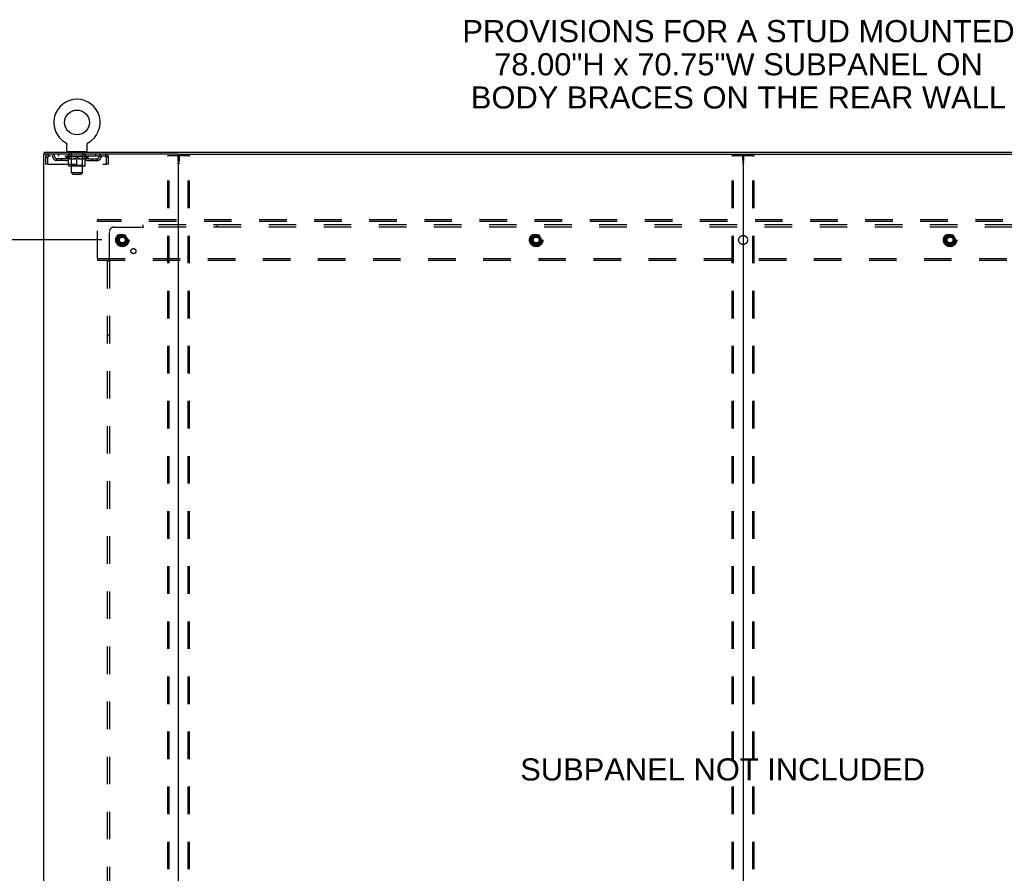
# Model space of a CAD drawing. Header units: inches. Extents: x 0 to 278, y 0 to 180.
# Tile 75 of 76: x 193 to 248, y 95 to 142. Entities that reach past the tile are written whole.
import ezdxf

# ---------------------------------------------------------------- set-up
doc = ezdxf.new("R2010")
doc.units = ezdxf.units.IN
doc.header["$LTSCALE"] = 15.310625
doc.header["$MEASUREMENT"] = 0
doc.linetypes.add('DOT', pattern=[0.2, 0.1, -0.1])
doc.linetypes.add('HIDDEN', pattern=[0.2, 0.1, -0.1])
doc.layers.get('0').update_dxf_attribs({"linetype": 'CONTINUOUS'})
for name, color, linetype in [('DEFAULT_2', 8, 'HIDDEN'), ('DIMENSIONS', 7, 'CONTINUOUS'), ('SUBPANEL', 7, 'CONTINUOUS'), ('WITNESSMARKS', 7, 'CONTINUOUS')]:
    doc.layers.add(name, color=color, linetype=linetype)
doc.styles.get("Standard").update_dxf_attribs({"font": 'arial.ttf'})
doc.dimstyles.new('DIMSTYLE_1', dxfattribs={"dimtxt": 1.228125, "dimasz": 1.6375, "dimexe": 0.09, "dimexo": 0.07, "dimgap": 0.0375, "dimtad": 0, "dimtih": 1, "dimtoh": 1, "dimzin": 4, "dimdsep": 46, "dimtxsty": 'Standard', "dimblk": '_FILLED', "dimblk1": '_FILLED', "dimblk2": '_FILLED', "dimcen": 0.09, "dimadec": 3, "dimazin": 1, "dimtfac": 1, "dimtdec": 3, "dimtofl": 0, "dimtmove": 0, "dimatfit": 3, "dimldrblk": '_FILLED', "dimfxl": 0, "dimtolj": 1, "dimtzin": 4, "dimarcsym": 0})

# ---------------------------------------------------------------- blocks, each defined once
blk = doc.blocks.new('_FILLED')
at = {"color": 0, "linetype": 'ByBlock'}
blk.add_solid([(0, 0), (-1, 0.2), (-1, -0.2)], dxfattribs=at)
blk = doc.blocks.new('*D4')
at = {"layer": 'DIMENSIONS', "color": 2, "linetype": 'Continuous'}
for p, q in [((197.948, 129.951), (186.595, 129.951)), ((188.069, 129.951), (188.069, 95.662)), ((188.069, 53.701), (188.069, 93.206)), ((197.948, 53.701), (186.595, 53.701))]:
    blk.add_line(p, q, dxfattribs=at)
at = {"layer": 'DIMENSIONS', "color": 2, "linetype": 'Continuous', "xscale": 1.6375, "yscale": 1.6375, "zscale": 1.6375}
for p, rotation in [((188.069, 129.951), 90), ((188.069, 53.701), 270)]:
    blk.add_blockref('_FILLED', p, dxfattribs=dict(at, rotation=rotation))
at = {"layer": 'DIMENSIONS', "color": 2, "linetype": 'Continuous', "insert": (188.069, 95.048), "char_height": 1.2281, "width": 4.29159, "attachment_point": 2, "line_spacing_factor": 0.9}
blk.add_mtext('76.25', dxfattribs=at)

msp = doc.modelspace()

# ---------------------------------------------------------------- linework, layer by layer
at = {"color": 7, "linetype": 'Continuous'}
for p, q in [((195.938, 135.364), (195.938, 135.364)), ((195.938, 135.364), (195.942, 135.361)), ((195.94, 135.362), (195.939, 135.363)), ((195.942, 135.361), (195.946, 135.359)), ((195.946, 135.359), (195.95, 135.356)), ((195.95, 135.356), (195.955, 135.353)), ((195.954, 135.353), (195.958, 135.349)), ((195.958, 135.35), (195.962, 135.346)), ((195.962, 135.346), (195.966, 135.343)), ((195.966, 135.343), (195.97, 135.339)), ((195.97, 135.339), (195.973, 135.335)), ((195.973, 135.336), (195.976, 135.332)), ((195.976, 135.332), (195.98, 135.328)), ((195.98, 135.328), (195.983, 135.324)), ((195.983, 135.324), (195.986, 135.319)), ((195.986, 135.32), (195.988, 135.315)), ((195.988, 135.315), (195.991, 135.311)), ((195.991, 135.311), (195.994, 135.306)), ((195.993, 135.307), (195.996, 135.302)), ((195.996, 135.302), (195.998, 135.297)), ((195.998, 135.297), (196, 135.293)), ((196, 135.293), (196.002, 135.288)), ((196.002, 135.288), (196.003, 135.283)), ((196.003, 135.283), (196.005, 135.278)), ((196.005, 135.278), (196.006, 135.273)), ((196.006, 135.273), (196.007, 135.268)), ((196.007, 135.268), (196.008, 135.263)), ((196.008, 135.263), (196.009, 135.258)), ((196.009, 135.258), (196.01, 135.253)), ((196.01, 135.243), (196.01, 135.239)), ((196.01, 134.925), (196.01, 135.239)), ((197.135, 134.925), (197.135, 135.239)), ((197.136, 135.253), (197.137, 135.258)), ((197.136, 135.248), (197.136, 135.253)), ((197.137, 135.258), (197.138, 135.263)), ((197.138, 135.268), (197.14, 135.273)), ((197.138, 135.263), (197.138, 135.268)), ((197.14, 135.273), (197.141, 135.278)), ((197.141, 135.278), (197.142, 135.283)), ((197.142, 135.283), (197.144, 135.288)), ((197.144, 135.288), (197.146, 135.293)), ((197.146, 135.293), (197.148, 135.297)), ((197.148, 135.297), (197.15, 135.302)), ((197.15, 135.302), (197.152, 135.307)), ((197.152, 135.306), (197.155, 135.311)), ((197.155, 135.311), (197.157, 135.315)), ((197.157, 135.315), (197.16, 135.32)), ((197.16, 135.319), (197.163, 135.324)), ((197.163, 135.324), (197.166, 135.328)), ((197.166, 135.328), (197.169, 135.332)), ((197.169, 135.332), (197.173, 135.336)), ((197.173, 135.335), (197.176, 135.339)), ((197.176, 135.339), (197.18, 135.343)), ((197.18, 135.343), (197.184, 135.346)), ((197.183, 135.346), (197.187, 135.35)), ((197.187, 135.349), (197.191, 135.353)), ((197.191, 135.353), (197.195, 135.356)), ((197.195, 135.356), (197.2, 135.359)), ((197.2, 135.359), (197.204, 135.361)), ((197.2, 135.359), (197.201, 135.359)), ((197.204, 135.361), (197.208, 135.364)), ((197.207, 135.363), (197.205, 135.362)), ((194.771, 134.722), (194.771, 134.826)), ((194.809, 134.722), (194.78, 134.722)), ((196.073, 134.856), (196.073, 134.826)), ((197.073, 134.856), (196.073, 134.856)), ((197.073, 134.856), (197.073, 134.826)), ((202.179, 134.722), (265.009, 134.722)), ((233.594, 134.682), (233.594, 48.97))]:
    msp.add_line(p, q, dxfattribs=at)
at = {"color": 3, "linetype": 'Continuous'}
for p, q in [((194.719, 134.722), (194.719, 48.93)), ((194.78, 134.722), (194.719, 134.722)), ((194.771, 134.826), (272.417, 134.826)), ((202.179, 134.722), (194.809, 134.722)), ((202.219, 48.97), (202.219, 134.682))]:
    msp.add_line(p, q, dxfattribs=at)
at = {"color": 7, "linetype": 'Continuous'}
for points in [[(196.01, 135.253), (196.01, 135.248), (196.01, 135.243)], [(197.135, 135.239), (197.135, 135.243), (197.136, 135.248)], [(197.135, 135.239), (197.135, 135.243), (197.136, 135.248)]]:
    msp.add_lwpolyline(points, dxfattribs=at)
msp.add_circle((196.573, 136.484), 0.688, dxfattribs=at)
for centre, radius, start, end in [((196.573, 136.484), 1.288, 299.5053, 240.4947), ((196.079, 134.925), 0.069, 180, 265), ((197.066, 134.925), 0.069, 275, 360), ((202.259, 134.682), 0.04, 90, 180), ((233.554, 134.682), 0.04, 0, 90), ((233.634, 134.682), 0.04, 90, 180)]:
    msp.add_arc(centre, radius, start, end, dxfattribs=at)
at = {"color": 3, "linetype": 'Continuous'}
msp.add_arc((202.179, 134.682), 0.04, 0, 90, dxfattribs=at)
at = {"layer": 'DEFAULT_2', "color": 8, "linetype": 'HIDDEN'}
for p, q in [((195.938, 135.364), (195.938, 135.364)), ((195.945, 135.359), (195.946, 135.359)), ((197.208, 135.364), (197.208, 135.364)), ((194.99, 134.722), (194.99, 134.618)), ((198.156, 134.618), (194.99, 134.618)), ((195.542, 134.722), (195.542, 134.618)), ((195.94, 134.571), (195.94, 134.618)), ((195.949, 134.611), (195.949, 134.618)), ((195.958, 134.608), (195.958, 134.611)), ((195.958, 134.608), (197.188, 134.608)), ((195.967, 134.608), (195.967, 134.611)), ((195.968, 134.608), (195.968, 134.611)), ((195.978, 134.611), (195.978, 134.618)), ((195.994, 134.608), (195.994, 134.611)), ((195.996, 134.608), (195.996, 134.611)), ((196.024, 134.611), (196.024, 134.618)), ((196.039, 134.608), (196.039, 134.611)), ((196.042, 134.608), (196.042, 134.611)), ((196.246, 134.611), (196.045, 134.611)), ((196.088, 134.611), (196.088, 134.618)), ((196.089, 134.608), (196.089, 134.611)), ((196.09, 134.608), (196.09, 134.611)), ((196.093, 134.608), (196.093, 134.611)), ((196.1, 134.608), (196.1, 134.611)), ((196.1, 134.608), (196.1, 134.611)), ((196.104, 134.608), (196.104, 134.611)), ((196.107, 134.608), (196.107, 134.612)), ((196.111, 134.608), (196.111, 134.611)), ((196.125, 134.608), (196.125, 134.611)), ((196.135, 134.618), (196.135, 134.722)), ((196.144, 134.608), (196.144, 134.613)), ((196.144, 134.608), (196.144, 134.611)), ((196.164, 134.608), (196.164, 134.611)), ((196.166, 134.611), (196.166, 134.618)), ((196.17, 134.856), (196.17, 134.826)), ((196.176, 134.608), (196.176, 134.611)), ((196.18, 134.608), (196.18, 134.611)), ((196.189, 134.608), (196.189, 134.611)), ((196.2, 134.608), (196.2, 134.615)), ((196.208, 134.766), (196.208, 134.846)), ((196.216, 134.608), (196.216, 134.611)), ((196.278, 134.756), (196.218, 134.756)), ((196.219, 134.608), (196.219, 134.611)), ((196.246, 134.608), (196.246, 134.611)), ((196.313, 134.611), (196.251, 134.611)), ((196.256, 134.611), (196.256, 134.618)), ((196.263, 134.608), (196.263, 134.611)), ((196.268, 134.608), (196.268, 134.611)), ((196.273, 133.675), (196.273, 134.746)), ((196.274, 134.608), (196.274, 134.616)), ((196.278, 134.608), (196.278, 134.611)), ((196.289, 134.608), (196.289, 134.611)), ((196.313, 134.608), (196.313, 134.611)), ((196.388, 134.611), (196.329, 134.611)), ((196.349, 134.608), (196.349, 134.611)), ((196.356, 134.611), (196.356, 134.618)), ((196.36, 134.608), (196.36, 134.611)), ((196.362, 134.608), (196.362, 134.617)), ((196.365, 134.608), (196.365, 134.611)), ((196.373, 134.608), (196.373, 134.611)), ((196.388, 134.608), (196.388, 134.611)), ((196.468, 134.611), (196.414, 134.611)), ((196.427, 134.608), (196.427, 134.611)), ((196.458, 134.611), (196.536, 134.615)), ((196.463, 134.611), (196.463, 134.618)), ((196.463, 134.611), (196.463, 134.618)), ((196.463, 134.618), (196.463, 134.618)), ((196.463, 134.608), (196.463, 134.611)), ((196.467, 134.608), (196.467, 134.611)), ((196.468, 134.608), (196.468, 134.611)), ((196.469, 134.608), (196.469, 134.611)), ((196.504, 134.611), (196.568, 134.611)), ((196.509, 134.608), (196.509, 134.611)), ((196.515, 134.611), (196.515, 134.614)), ((196.536, 134.611), (196.536, 134.615)), ((196.552, 134.608), (196.552, 134.611)), ((196.57, 134.611), (196.57, 134.611)), ((196.57, 134.608), (196.57, 134.611)), ((196.57, 134.608), (196.57, 134.611)), ((196.573, 134.611), (196.573, 134.618)), ((196.573, 134.618), (196.687, 134.611)), ((196.575, 134.608), (196.575, 134.611)), ((196.575, 134.611), (196.576, 134.611)), ((196.576, 134.608), (196.576, 134.611)), ((196.594, 134.608), (196.594, 134.611)), ((196.594, 134.611), (196.642, 134.611)), ((196.636, 134.608), (196.636, 134.611)), ((196.677, 134.608), (196.677, 134.611)), ((196.677, 134.608), (196.677, 134.611)), ((196.677, 134.611), (196.732, 134.611)), ((196.678, 134.608), (196.678, 134.611)), ((196.682, 134.611), (196.682, 134.618)), ((196.682, 134.618), (196.683, 134.618)), ((196.682, 134.608), (196.682, 134.611)), ((196.683, 134.611), (196.683, 134.618)), ((196.719, 134.608), (196.719, 134.611)), ((196.758, 134.608), (196.758, 134.611)), ((196.758, 134.611), (196.817, 134.611)), ((196.773, 134.608), (196.773, 134.611)), ((196.781, 134.608), (196.781, 134.611)), ((196.783, 134.608), (196.783, 134.617)), ((196.786, 134.608), (196.786, 134.611)), ((196.789, 134.611), (196.789, 134.618)), ((196.797, 134.608), (196.797, 134.611)), ((196.833, 134.608), (196.833, 134.611)), ((196.833, 134.611), (196.895, 134.611)), ((196.857, 134.608), (196.857, 134.611)), ((196.928, 134.756), (196.868, 134.756)), ((196.868, 134.608), (196.868, 134.611)), ((196.872, 134.608), (196.872, 134.616)), ((196.873, 133.675), (196.873, 134.746)), ((196.878, 134.608), (196.878, 134.611)), ((196.883, 134.608), (196.883, 134.611)), ((196.89, 134.611), (196.89, 134.618)), ((196.9, 134.608), (196.9, 134.611)), ((196.9, 134.611), (197.101, 134.611)), ((196.927, 134.608), (196.927, 134.611)), ((196.93, 134.608), (196.93, 134.611)), ((196.938, 134.766), (196.938, 134.846)), ((196.946, 134.608), (196.946, 134.615)), ((196.957, 134.608), (196.957, 134.611)), ((196.966, 134.608), (196.966, 134.611)), ((196.97, 134.608), (196.97, 134.611)), ((196.976, 134.856), (196.976, 134.826)), ((196.98, 134.611), (196.98, 134.618)), ((196.981, 134.608), (196.981, 134.611)), ((197.002, 134.608), (197.002, 134.613)), ((197.002, 134.608), (197.002, 134.611)), ((197.01, 134.618), (197.01, 134.722)), ((197.02, 134.608), (197.02, 134.611)), ((197.035, 134.608), (197.035, 134.611)), ((197.039, 134.608), (197.039, 134.612)), ((197.042, 134.608), (197.042, 134.611)), ((197.046, 134.608), (197.046, 134.611)), ((197.046, 134.608), (197.046, 134.611)), ((197.053, 134.608), (197.053, 134.611)), ((197.056, 134.608), (197.056, 134.611)), ((197.057, 134.608), (197.057, 134.611)), ((197.058, 134.611), (197.058, 134.618)), ((197.104, 134.608), (197.104, 134.611)), ((197.107, 134.608), (197.107, 134.611)), ((197.121, 134.611), (197.121, 134.618)), ((197.15, 134.608), (197.15, 134.611)), ((197.152, 134.608), (197.152, 134.611)), ((197.168, 134.611), (197.168, 134.618)), ((197.178, 134.608), (197.178, 134.611)), ((197.179, 134.608), (197.179, 134.611)), ((197.188, 134.608), (197.188, 134.611)), ((197.197, 134.611), (197.197, 134.618)), ((197.206, 134.571), (197.206, 134.618)), ((197.604, 134.722), (197.604, 134.618)), ((198.156, 134.722), (198.156, 134.618)), ((198.158, 134.721), (198.156, 134.722)), ((201.615, 49.043), (201.615, 134.608)), ((201.636, 134.638), (202.802, 134.638)), ((201.689, 49.043), (201.689, 134.608)), ((202.749, 49.043), (202.749, 134.608)), ((202.823, 49.043), (202.823, 134.608)), ((232.99, 49.043), (232.99, 134.608)), ((233.011, 134.638), (234.177, 134.638)), ((233.064, 49.043), (233.064, 134.608)), ((234.124, 49.043), (234.124, 134.608)), ((234.198, 49.043), (234.198, 134.608)), ((194.823, 134.555), (194.823, 134.159)), ((194.823, 134.555), (194.927, 134.555)), ((194.927, 134.159), (194.823, 134.159)), ((194.927, 134.555), (194.927, 134.159)), ((194.957, 134.159), (194.957, 134.555)), ((194.957, 134.159), (198.189, 134.159)), ((195.458, 134.367), (195.458, 134.471)), ((195.941, 134.471), (195.458, 134.471)), ((195.941, 134.367), (195.458, 134.367)), ((195.708, 134.367), (195.708, 134.471)), ((196.099, 134.459), (195.94, 134.571)), ((197.206, 134.571), (195.94, 134.571)), ((196.099, 134.459), (196.109, 134.459)), ((196.109, 134.096), (196.109, 134.503)), ((196.26, 134.099), (196.22, 134.059)), ((196.252, 134.459), (196.432, 134.459)), ((196.26, 134.099), (196.26, 134.568)), ((196.886, 134.099), (196.26, 134.099)), ((196.573, 134.059), (196.573, 134.503)), ((196.714, 134.459), (196.894, 134.459)), ((196.886, 134.099), (196.886, 134.568)), ((196.886, 134.099), (196.925, 134.059)), ((197.036, 134.096), (197.036, 134.503)), ((197.036, 134.459), (197.047, 134.459)), ((197.047, 134.459), (197.206, 134.571)), ((197.205, 134.471), (197.687, 134.471)), ((197.205, 134.367), (197.687, 134.367)), ((197.437, 134.367), (197.437, 134.471)), ((197.687, 134.367), (197.687, 134.471)), ((198.189, 134.555), (198.189, 134.159)), ((198.219, 134.159), (198.219, 134.555)), ((198.323, 134.555), (198.219, 134.555)), ((198.323, 134.159), (198.219, 134.159)), ((198.323, 134.159), (198.323, 134.555)), ((196.999, 134.059), (196.146, 134.059)), ((196.342, 133.606), (196.273, 133.675)), ((196.873, 133.675), (196.273, 133.675)), ((196.342, 133.606), (196.804, 133.606)), ((196.804, 133.606), (196.873, 133.675)), ((197.719, 130.972), (197.719, 131.076)), ((269.469, 131.076), (197.719, 131.076)), ((197.719, 128.93), (197.719, 130.972)), ((269.469, 130.972), (197.719, 130.972)), ((198.931, 130.223), (198.776, 129.956)), ((198.776, 129.946), (198.931, 129.678)), ((199.248, 130.228), (198.939, 130.228)), ((199.411, 129.956), (199.257, 130.223)), ((199.257, 129.678), (199.411, 129.946)), ((221.931, 130.223), (221.776, 129.956)), ((221.776, 129.946), (221.931, 129.678)), ((222.248, 130.228), (221.939, 130.228)), ((222.411, 129.956), (222.257, 130.223)), ((222.257, 129.678), (222.411, 129.946)), ((244.931, 130.223), (244.776, 129.956)), ((244.776, 129.946), (244.931, 129.678)), ((245.248, 130.228), (244.939, 130.228)), ((245.411, 129.956), (245.257, 130.223)), ((245.257, 129.678), (245.411, 129.946)), ((199.248, 129.673), (198.939, 129.673)), ((222.248, 129.673), (221.939, 129.673)), ((245.248, 129.673), (244.939, 129.673)), ((197.719, 128.93), (197.719, 128.826)), ((197.719, 128.93), (269.469, 128.93)), ((197.719, 128.826), (269.469, 128.826))]:
    msp.add_line(p, q, dxfattribs=at)
for points in [[(194.99, 134.722), (194.988, 134.721), (194.985, 134.718), (194.983, 134.712), (194.98, 134.705), (194.978, 134.696), (194.976, 134.685), (194.973, 134.673), (194.971, 134.659), (194.969, 134.644), (194.966, 134.627), (194.964, 134.61), (194.962, 134.592), (194.959, 134.573), (194.957, 134.555)], [(194.99, 134.618), (194.988, 134.617), (194.985, 134.616), (194.983, 134.614), (194.98, 134.611), (194.978, 134.608), (194.976, 134.604), (194.973, 134.599), (194.971, 134.594), (194.969, 134.588), (194.966, 134.582), (194.964, 134.576), (194.962, 134.569), (194.959, 134.562), (194.957, 134.555)], [(198.165, 134.611), (198.163, 134.614), (198.161, 134.616), (198.158, 134.617), (198.156, 134.618)], [(198.158, 134.721), (198.161, 134.718), (198.163, 134.712), (198.165, 134.705), (198.168, 134.696), (198.17, 134.685), (198.172, 134.673), (198.175, 134.659), (198.177, 134.644), (198.179, 134.627), (198.182, 134.61), (198.184, 134.592), (198.187, 134.573), (198.189, 134.555)], [(198.165, 134.611), (198.168, 134.608), (198.17, 134.604), (198.172, 134.599), (198.175, 134.594), (198.177, 134.588), (198.179, 134.582), (198.182, 134.576), (198.184, 134.569), (198.187, 134.562), (198.189, 134.555)], [(201.615, 134.608), (201.616, 134.616), (201.618, 134.623), (201.621, 134.629), (201.626, 134.634), (201.631, 134.637), (201.636, 134.638)], [(201.71, 134.638), (201.704, 134.637), (201.699, 134.634), (201.695, 134.629), (201.691, 134.623), (201.689, 134.616), (201.689, 134.608)], [(202.749, 134.608), (202.748, 134.616), (202.746, 134.623), (202.743, 134.629), (202.739, 134.634), (202.734, 134.637), (202.728, 134.638)], [(202.802, 134.638), (202.807, 134.637), (202.812, 134.634), (202.817, 134.629), (202.82, 134.623), (202.822, 134.616), (202.823, 134.608)], [(232.99, 134.608), (232.991, 134.616), (232.993, 134.623), (232.996, 134.629), (233.001, 134.634), (233.006, 134.637), (233.011, 134.638)], [(233.085, 134.638), (233.079, 134.637), (233.074, 134.634), (233.07, 134.629), (233.066, 134.623), (233.064, 134.616), (233.064, 134.608)], [(234.124, 134.608), (234.123, 134.616), (234.121, 134.623), (234.118, 134.629), (234.114, 134.634), (234.109, 134.637), (234.103, 134.638)], [(234.177, 134.638), (234.182, 134.637), (234.187, 134.634), (234.192, 134.629), (234.195, 134.623), (234.197, 134.616), (234.198, 134.608)], [(196.259, 134.459), (196.235, 134.464), (196.21, 134.47), (196.185, 134.476), (196.16, 134.484), (196.135, 134.493), (196.109, 134.503)], [(196.109, 134.502), (196.134, 134.492), (196.158, 134.484), (196.182, 134.476), (196.205, 134.47), (196.229, 134.464), (196.252, 134.459)], [(196.573, 134.503), (196.547, 134.493), (196.521, 134.484), (196.496, 134.476), (196.471, 134.47), (196.447, 134.464), (196.422, 134.459)], [(196.432, 134.459), (196.455, 134.464), (196.478, 134.47), (196.502, 134.476), (196.525, 134.484), (196.549, 134.492), (196.573, 134.501)], [(196.724, 134.459), (196.699, 134.464), (196.674, 134.47), (196.649, 134.476), (196.624, 134.484), (196.599, 134.493), (196.573, 134.503)], [(196.573, 134.501), (196.597, 134.492), (196.621, 134.484), (196.645, 134.476), (196.668, 134.47), (196.691, 134.464), (196.714, 134.459)], [(197.036, 134.503), (197.011, 134.493), (196.985, 134.484), (196.96, 134.476), (196.936, 134.47), (196.911, 134.464), (196.886, 134.459)], [(196.894, 134.459), (196.917, 134.464), (196.941, 134.47), (196.964, 134.476), (196.988, 134.484), (197.012, 134.492), (197.036, 134.502)]]:
    msp.add_lwpolyline(points, dxfattribs=at)
for centre, radius in [((199.094, 129.951), 0.372), ((199.094, 129.951), 0.356), ((199.094, 129.951), 0.312), ((222.094, 129.951), 0.372), ((222.094, 129.951), 0.356), ((222.094, 129.951), 0.312), ((245.094, 129.951), 0.372), ((245.094, 129.951), 0.356), ((245.094, 129.951), 0.312), ((199.094, 129.951), 0.204), ((199.094, 129.951), 0.188), ((199.094, 129.951), 0.183), ((199.094, 129.951), 0.165), ((222.094, 129.951), 0.204), ((222.094, 129.951), 0.188), ((222.094, 129.951), 0.183), ((222.094, 129.951), 0.165), ((245.094, 129.951), 0.204), ((245.094, 129.951), 0.188), ((245.094, 129.951), 0.183), ((245.094, 129.951), 0.165)]:
    msp.add_circle(centre, radius, dxfattribs=at)
at = {"layer": 'DEFAULT_2', "color": 8, "linetype": 'DOT'}
for centre in [(199.094, 129.951), (222.094, 129.951), (245.094, 129.951)]:
    msp.add_circle(centre, 0.17, dxfattribs=at)
at = {"layer": 'DEFAULT_2', "color": 8, "linetype": 'HIDDEN'}
for centre, radius, start, end in [((194.99, 134.555), 0.167, 90, 180), ((194.99, 134.555), 0.063, 90, 180), ((195.169, 134.555), 0.167, 8.0716, 90), ((195.17, 134.555), 0.0625, 7.9863, 90), ((196.23, 134.555), 0.167, 90, 171.9284), ((196.079, 134.925), 0.069, 265, 270), ((196.23, 134.555), 0.0625, 90, 172.0137), ((196.198, 134.846), 0.01, 0, 90), ((196.218, 134.766), 0.01, 180, 270), ((196.22, 134.568), 0.0398, 0, 90), ((196.263, 134.746), 0.01, 0, 90), ((196.883, 134.746), 0.01, 90, 180), ((196.925, 134.568), 0.0398, 90, 180), ((196.915, 134.555), 0.167, 8.0716, 90), ((196.916, 134.555), 0.0625, 7.9863, 90), ((196.928, 134.766), 0.01, 270, 360), ((196.948, 134.846), 0.01, 90, 180), ((197.066, 134.925), 0.069, 270, 275), ((197.977, 134.555), 0.167, 90, 171.9284), ((197.976, 134.555), 0.0625, 90, 172.0137), ((198.156, 134.555), 0.167, 0, 90), ((198.156, 134.555), 0.063, 0, 90), ((195.458, 134.596), 0.229, 187.9863, 270), ((195.458, 134.596), 0.125, 188.0716, 270), ((195.941, 134.596), 0.125, 270, 351.9284), ((195.941, 134.596), 0.229, 270, 352.0137), ((196.146, 134.096), 0.0371, 180, 270), ((197.205, 134.596), 0.229, 187.9863, 270), ((196.999, 134.096), 0.0371, 270, 360), ((197.205, 134.596), 0.125, 188.0716, 270), ((197.687, 134.596), 0.125, 270, 351.9284), ((197.687, 134.596), 0.229, 270, 352.0137), ((198.785, 129.951), 0.01, 150.0127, 209.9883), ((198.939, 130.218), 0.01, 90.0124, 149.9892), ((199.248, 130.218), 0.01, 30.012, 89.9887), ((199.403, 129.951), 0.01, 330.0127, 29.9883), ((221.785, 129.951), 0.01, 150.0127, 209.9883), ((221.939, 130.218), 0.01, 90.0124, 149.9892), ((222.248, 130.218), 0.01, 30.012, 89.9887), ((222.403, 129.951), 0.01, 330.0127, 29.9883), ((244.785, 129.951), 0.01, 150.0127, 209.9883), ((244.939, 130.218), 0.01, 90.0124, 149.9892), ((245.248, 130.218), 0.01, 30.012, 89.9887), ((245.403, 129.951), 0.01, 330.0127, 29.9883), ((198.939, 129.683), 0.01, 210.012, 269.9887), ((199.248, 129.683), 0.01, 270.0124, 329.9892), ((221.939, 129.683), 0.01, 210.012, 269.9887), ((222.248, 129.683), 0.01, 270.0124, 329.9892), ((244.939, 129.683), 0.01, 210.012, 269.9887), ((245.248, 129.683), 0.01, 270.0124, 329.9892)]:
    msp.add_arc(centre, radius, start, end, dxfattribs=at)
for centre, major_axis, ratio, start_param, end_param in [((196.573, 134.618), (0.633, 0.007), 0.05963, 2.96643, 3.140963), ((195.92, 134.606), (0.198, 0), 0.060556, 0.430652, 1.470503), ((196.573, 134.618), (0.633, 0), 0.060556, -3.141593, -2.96706), ((195.92, 134.599), (0.198, 0.002), 0.05963, 1.376596, 1.469874), ((196.573, 134.618), (0.633, 0.013), 0.05688, 2.791345, 2.965878), ((195.895, 134.606), (0.198, 0.002), 0.05963, 0.25549, 1.295341), ((195.964, 134.606), (0.198, -0.002), 0.05963, 0.605815, 1.645666), ((196.573, 134.618), (0.633, -0.007), 0.05963, -2.96643, -2.791898), ((195.964, 134.599), (0.198, 0), 0.060556, 1.551758, 1.645036), ((195.895, 134.599), (0.198, 0.004), 0.05688, 1.20151, 1.294789), ((195.965, 134.601), (0.164, 0.002), 0.05963, 1.065228, 1.614276), ((195.945, 134.601), (0.164, 0.003), 0.05688, 0.890143, 1.43919), ((196.003, 134.601), (0.164, 0), 0.060556, 1.240391, 1.789438), ((196.573, 134.618), (0.633, 0.019), 0.052395, 2.616403, 2.790936), ((195.892, 134.606), (0.198, 0.004), 0.05688, 0.080405, 1.120256), ((196.027, 134.606), (0.198, -0.004), 0.05688, 0.7809, 1.820751), ((196.573, 134.618), (0.633, -0.013), 0.05688, -2.791345, -2.616812), ((196.027, 134.599), (0.198, -0.002), 0.05963, 1.72692, 1.820198), ((195.892, 134.599), (0.198, 0.006), 0.052395, 1.026568, 1.119847), ((195.945, 134.601), (0.164, 0.005), 0.052395, 0.715201, 1.264248), ((196.059, 134.601), (0.164, -0.002), 0.05963, 1.415553, 1.9646), ((196.573, 134.618), (0.633, 0.025), 0.046319, 2.441654, 2.616187), ((196.106, 134.606), (0.198, -0.006), 0.052395, 0.955842, 1.995693), ((196.573, 134.618), (0.633, -0.019), 0.052395, -2.616403, -2.44187), ((195.909, 134.606), (0.198, 0.006), 0.052395, -0.094537, 0.945314), ((196.106, 134.599), (0.198, -0.004), 0.05688, 1.902006, 1.995284), ((195.909, 134.599), (0.198, 0.008), 0.046319, 0.851819, 0.945098), ((195.963, 134.601), (0.164, 0.006), 0.046319, 0.540452, 1.089499), ((196.13, 134.601), (0.164, -0.003), 0.05688, 1.590638, 2.139686), ((196.573, 134.618), (0.633, 0.029), 0.038841, 2.267123, 2.441656), ((196.199, 134.606), (0.198, -0.008), 0.046319, 1.130591, 2.170442), ((195.946, 134.606), (0.198, 0.008), 0.046319, -0.269286, 0.770565), ((196.573, 134.618), (0.633, -0.025), 0.046319, -2.441654, -2.267121), ((196.199, 134.599), (0.198, -0.006), 0.052395, 2.076947, 2.170226), ((195.946, 134.599), (0.198, 0.009), 0.038841, 0.677289, 0.770567), ((196, 134.601), (0.164, 0.008), 0.038841, 0.365921, 0.914969), ((196.215, 134.601), (0.164, -0.005), 0.052395, 1.76558, 2.314627), ((196.573, 134.618), (0.633, 0.033), 0.030195, 2.09281, 2.267343), ((196.304, 134.606), (0.198, -0.009), 0.038841, 1.305122, 2.344973), ((196.002, 134.606), (0.198, 0.009), 0.038841, -0.443817, 0.596034), ((196.573, 134.618), (0.633, -0.029), 0.038841, -2.267123, -2.092591), ((196.304, 134.599), (0.198, -0.008), 0.046319, 2.251696, 2.344975), ((196.002, 134.599), (0.198, 0.01), 0.030195, 0.502975, 0.596254), ((196.054, 134.601), (0.164, 0.009), 0.030195, 0.191608, 0.740655), ((196.31, 134.601), (0.164, -0.006), 0.046319, 1.940329, 2.489376), ((196.076, 134.606), (0.198, 0.01), 0.030195, -0.61813, 0.421721), ((196.573, 134.618), (0.633, 0.036), 0.020645, 1.918687, 2.09322), ((196.417, 134.606), (0.198, -0.01), 0.030195, 1.479435, 2.519286), ((196.573, 134.618), (0.633, -0.033), 0.030195, -2.09281, -1.918277), ((196.417, 134.599), (0.198, -0.009), 0.038841, 2.426227, 2.519505), ((196.076, 134.599), (0.198, 0.011), 0.020645, 0.328852, 0.422131), ((196.125, 134.601), (0.164, 0.009), 0.020645, 0.017485, 0.566532), ((196.414, 134.601), (0.164, -0.008), 0.038841, 2.11486, 2.663907), ((196.164, 134.606), (0.198, 0.011), 0.020645, -0.792253, 0.247598), ((196.573, 134.618), (0.633, 0.038), 0.010478, 1.744704, 1.919237), ((196.535, 134.606), (0.198, -0.011), 0.020645, 1.653558, 2.693409), ((196.573, 134.618), (0.633, -0.036), 0.020645, -1.918687, -1.744154), ((196.535, 134.599), (0.198, -0.01), 0.030195, 2.60054, 2.693819), ((196.164, 134.599), (0.198, 0.012), 0.010478, 0.154869, 0.248148), ((196.208, 134.601), (0.164, 0.01), 0.010478, 6.126688, 6.675735), ((196.522, 134.601), (0.164, -0.009), 0.030195, 2.289173, 2.83822), ((196.265, 134.606), (0.198, 0.012), 0.010478, -0.966236, -0.000846), ((196.654, 134.606), (0.198, -0.012), 0.010478, 1.827541, 2.867392), ((196.573, 134.618), (0.633, -0.038), 0.010478, -1.744704, -1.570171), ((196.654, 134.599), (0.198, -0.011), 0.020645, 2.774664, 2.867942), ((196.632, 134.601), (0.164, -0.009), 0.020645, 2.463296, 3.012344), ((196.492, 134.606), (0.198, 0.012), 0.010478, 0.274201, 1.314052), ((196.406, 134.601), (0.164, 0.01), 0.010478, -0.000298, 0.504314), ((196.376, 134.599), (0.198, 0.012), 0.010478, 0.192946, 0.399283), ((196.573, 134.618), (0.633, 0.038), 0.010478, -1.578586, -1.396888), ((196.77, 134.599), (0.198, -0.012), 0.010478, 2.948646, 3.041925), ((196.74, 134.601), (0.164, -0.01), 0.010478, 2.637279, 3.142076), ((196.611, 134.606), (0.198, 0.011), 0.020645, 0.448184, 1.488034), ((196.514, 134.601), (0.164, 0.009), 0.020645, 0.129249, 0.678296), ((196.492, 134.599), (0.198, 0.011), 0.020645, 0.273651, 0.366929), ((196.88, 134.606), (0.198, -0.012), 0.010478, -3.140747, -2.175357), ((196.573, 134.618), (0.633, 0.036), 0.020645, -1.397439, -1.222906), ((196.573, 134.618), (0.633, -0.038), 0.010478, 1.222355, 1.396888), ((196.729, 134.606), (0.198, 0.01), 0.030195, 0.622307, 1.662158), ((196.624, 134.601), (0.164, 0.009), 0.030195, 0.303372, 0.852419), ((196.938, 134.601), (0.164, -0.01), 0.010478, 2.749043, 3.29809), ((196.982, 134.606), (0.198, -0.011), 0.020645, 2.893995, 3.933846), ((196.611, 134.599), (0.198, 0.01), 0.030195, 0.447774, 0.541052), ((196.982, 134.599), (0.198, -0.012), 0.010478, 2.893445, 2.986723), ((196.573, 134.618), (0.633, 0.033), 0.030195, -1.223315, -1.048783), ((196.573, 134.618), (0.633, -0.036), 0.020645, 1.048373, 1.222906), ((196.842, 134.606), (0.198, 0.009), 0.038841, 0.79662, 1.836471), ((196.732, 134.601), (0.164, 0.008), 0.038841, 0.477686, 1.026733), ((197.021, 134.601), (0.164, -0.009), 0.020645, 2.57506, 3.124108), ((197.07, 134.606), (0.198, -0.01), 0.030195, 2.719872, 3.759723), ((196.946, 134.606), (0.198, 0.008), 0.046319, 0.971151, 2.011002), ((196.729, 134.599), (0.198, 0.009), 0.038841, 0.622087, 0.715366), ((197.07, 134.599), (0.198, -0.011), 0.020645, 2.719462, 2.812741), ((196.573, 134.618), (0.633, 0.029), 0.038841, -1.049002, -0.874469), ((196.573, 134.618), (0.633, -0.033), 0.030195, 0.87425, 1.048783), ((196.836, 134.601), (0.164, 0.006), 0.046319, 0.652216, 1.201263), ((197.04, 134.606), (0.198, 0.006), 0.052395, 1.1459, 2.185751), ((197.091, 134.601), (0.164, -0.009), 0.030195, 2.400937, 2.949985), ((197.144, 134.606), (0.198, -0.009), 0.038841, 2.545558, 3.585409), ((196.931, 134.601), (0.164, 0.005), 0.052395, 0.826965, 1.376012), ((196.842, 134.599), (0.198, 0.008), 0.046319, 0.796618, 0.889896), ((197.144, 134.599), (0.198, -0.01), 0.030195, 2.545339, 2.638617), ((197.119, 134.606), (0.198, 0.004), 0.05688, 1.320842, 2.360692), ((196.573, 134.618), (0.633, 0.025), 0.046319, -0.874471, -0.699939), ((196.573, 134.618), (0.633, -0.029), 0.038841, 0.699936, 0.874469), ((197.2, 134.606), (0.198, -0.008), 0.046319, 2.371028, 3.410879), ((197.146, 134.601), (0.164, -0.008), 0.038841, 2.226624, 2.775671), ((197.182, 134.606), (0.198, 0.002), 0.05963, 1.495927, 2.535778), ((197.016, 134.601), (0.164, 0.003), 0.05688, 1.001907, 1.550954), ((197.237, 134.606), (0.198, -0.006), 0.052395, 2.196279, 3.23613), ((197.183, 134.601), (0.164, -0.006), 0.046319, 2.052093, 2.601141), ((196.946, 134.599), (0.198, 0.006), 0.052395, 0.971367, 1.064645), ((197.226, 134.606), (0.198, 0), 0.060556, 1.671089, 2.71094), ((197.2, 134.599), (0.198, -0.009), 0.038841, 2.371026, 2.464304), ((197.254, 134.606), (0.198, -0.004), 0.05688, 2.021337, 3.061188), ((196.573, 134.618), (0.633, 0.019), 0.052395, -0.699723, -0.52519), ((196.573, 134.618), (0.633, -0.025), 0.046319, 0.525406, 0.699939), ((197.25, 134.606), (0.198, -0.002), 0.05963, 1.846251, 2.886102), ((197.087, 134.601), (0.164, 0.002), 0.05963, 1.176993, 1.72604), ((197.201, 134.601), (0.164, -0.005), 0.052395, 1.877344, 2.426392), ((197.142, 134.601), (0.164, 0), 0.060556, 1.352155, 1.901202), ((197.2, 134.601), (0.164, -0.003), 0.05688, 1.702402, 2.25145), ((197.181, 134.601), (0.164, -0.002), 0.05963, 1.527317, 2.076364), ((197.04, 134.599), (0.198, 0.004), 0.05688, 1.146309, 1.239587), ((197.237, 134.599), (0.198, -0.008), 0.046319, 2.196495, 2.289773), ((196.573, 134.618), (0.633, 0.013), 0.05688, -0.524781, -0.350248), ((196.573, 134.618), (0.633, -0.019), 0.052395, 0.350657, 0.52519), ((197.119, 134.599), (0.198, 0.002), 0.05963, 1.321394, 1.414673), ((197.254, 134.599), (0.198, -0.006), 0.052395, 2.021746, 2.115024), ((196.573, 134.618), (0.633, 0.007), 0.05963, -0.349695, -0.175162), ((196.573, 134.618), (0.633, -0.013), 0.05688, 0.175715, 0.350248), ((197.182, 134.599), (0.198, 0), 0.060556, 1.496556, 1.589835), ((197.25, 134.599), (0.198, -0.004), 0.05688, 1.846804, 1.940083), ((197.226, 134.599), (0.198, -0.002), 0.05963, 1.671719, 1.764997), ((196.573, 134.618), (0.633, 0), 0.060556, -0.174533, 0), ((196.573, 134.618), (0.633, -0.007), 0.05963, 0.000629, 0.175162)]:
    msp.add_ellipse(centre, major_axis=major_axis, ratio=ratio, start_param=start_param, end_param=end_param, dxfattribs=at)
at = {"layer": 'SUBPANEL', "color": 8, "linetype": 'HIDDEN'}
for p, q in [((200.25, 130.629), (200.25, 130.794)), ((266.938, 130.794), (200.25, 130.794)), ((204.375, 130.669), (204.375, 130.794)), ((198.375, 128.83), (198.375, 130.419)), ((198.625, 130.669), (200.215, 130.669)), ((200.233, 130.688), (200.226, 130.681)), ((266.938, 130.669), (200.25, 130.669)), ((198.25, 128.794), (198.25, 54.857)), ((198.25, 128.794), (198.416, 128.794)), ((198.375, 128.794), (198.375, 54.857)), ((198.375, 124.669), (198.25, 124.669))]:
    msp.add_line(p, q, dxfattribs=at)
for points in [[(200.226, 130.681), (200.224, 130.679), (200.222, 130.677), (200.22, 130.675), (200.218, 130.673), (200.216, 130.671), (200.215, 130.669)], [(200.224, 130.656), (200.223, 130.658), (200.221, 130.661), (200.22, 130.663), (200.218, 130.666), (200.216, 130.668), (200.215, 130.669)], [(200.25, 130.629), (200.248, 130.629), (200.246, 130.63), (200.245, 130.631), (200.243, 130.632), (200.241, 130.633), (200.239, 130.635), (200.238, 130.636), (200.236, 130.638), (200.235, 130.64), (200.233, 130.642), (200.232, 130.644), (200.23, 130.646), (200.229, 130.648), (200.227, 130.651), (200.224, 130.656)], [(200.25, 130.708), (200.248, 130.706), (200.247, 130.703), (200.245, 130.701), (200.243, 130.699), (200.241, 130.697), (200.24, 130.695), (200.238, 130.693), (200.236, 130.692), (200.235, 130.69), (200.233, 130.688)], [(198.337, 128.794), (198.339, 128.796), (198.341, 128.798), (198.344, 128.8), (198.346, 128.801), (198.348, 128.803), (198.35, 128.805), (198.351, 128.807), (198.353, 128.808), (198.355, 128.81), (198.356, 128.812), (198.362, 128.817)], [(198.362, 128.817), (198.364, 128.819), (198.366, 128.821), (198.368, 128.823), (198.37, 128.825), (198.372, 128.827), (198.373, 128.828), (198.375, 128.83)], [(198.394, 128.817), (198.389, 128.82), (198.386, 128.822), (198.384, 128.823), (198.381, 128.825), (198.379, 128.827), (198.377, 128.828), (198.375, 128.83)], [(198.416, 128.794), (198.415, 128.796), (198.414, 128.798), (198.413, 128.8), (198.412, 128.802), (198.411, 128.804), (198.41, 128.805), (198.408, 128.807), (198.406, 128.809), (198.405, 128.81), (198.403, 128.811), (198.401, 128.813), (198.399, 128.814), (198.396, 128.816), (198.394, 128.817)]]:
    msp.add_lwpolyline(points, dxfattribs=at)
for centre, radius in [((199.094, 129.951), 0.25), ((222.094, 129.951), 0.25), ((233.594, 129.951), 0.25), ((245.094, 129.951), 0.25), ((199.713, 129.332), 0.141)]:
    msp.add_circle(centre, radius, dxfattribs=at)
msp.add_arc((198.625, 130.419), 0.25, 90, 180, dxfattribs=at)
at = {"layer": 'WITNESSMARKS', "color": 40, "linetype": 'Continuous'}
for p, q in [((202.156, 134.597), (202.281, 134.597)), ((202.156, 134.534), (202.281, 134.534)), ((202.156, 134.472), (202.281, 134.472)), ((202.156, 134.409), (202.281, 134.409)), ((202.156, 134.347), (202.281, 134.347)), ((202.156, 134.222), (202.281, 134.222)), ((233.531, 134.597), (233.656, 134.597)), ((233.531, 134.534), (233.656, 134.534)), ((233.531, 134.472), (233.656, 134.472)), ((233.531, 134.409), (233.656, 134.409)), ((233.531, 134.284), (233.656, 134.284))]:
    msp.add_line(p, q, dxfattribs=at)

# ---------------------------------------------------------------- texts
at = {"layer": 'DIMENSIONS', "color": 2, "linetype": 'Continuous', "char_height": 1.22812, "attachment_point": 2, "line_spacing_factor": 0.9}
for s, insert, width in [('PROVISIONS FOR A STUD MOUNTED\\P78.00"H x 70.75"W SUBPANEL ON\\PBODY BRACES ON THE REAR WALL', (233.334, 142.173), 30.63008), ('SUBPANEL NOT INCLUDED', (232.454, 101.14), 22.4578)]:
    msp.add_mtext(s, dxfattribs=dict(at, insert=insert, width=width))

# ---------------------------------------------------------------- dimensions: what is measured, and where the dimension line sits
at = {"layer": 'DIMENSIONS', "color": 2, "linetype": 'Continuous'}
dim = msp.add_linear_dim(base=(188.069, 129.951), p1=(198.018, 53.701), p2=(198.018, 129.951), angle=90, dimstyle='DIMSTYLE_1', dxfattribs=at)
dim.commit()
dim.dimension.update_dxf_attribs({"geometry": '*D4', "text_midpoint": (188.073, 94.427), "dimtype": 160})

doc.saveas('drawing.dxf')
